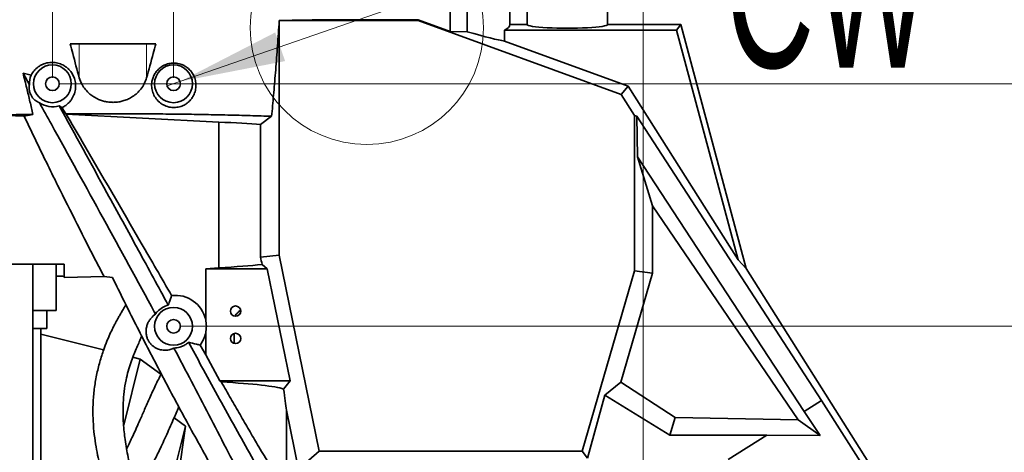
# Model space of a CAD drawing. Header units: millimetres. Extents: x 0 to 11920, y 0 to 8400.
# Tile 102 of 121: x 7771 to 8421, y 5396 to 5681. Entities that reach past the tile are written whole.
import ezdxf

# ---------------------------------------------------------------- set-up
doc = ezdxf.new("R2010")
doc.units = ezdxf.units.MM
doc.header["$LTSCALE"] = 20
doc.styles.add('SLDTEXTSTYLE0', font='TXT', dxfattribs={"width": 0.605})
doc.dimstyles.new('SLDDIMSTYLE0', dxfattribs={"dimtxt": 70, "dimasz": 70, "dimexe": 0, "dimexo": 0.0625, "dimgap": -17.5, "dimtad": 1, "dimdec": 1, "dimrnd": 1e-09, "dimzin": 12, "dimdsep": 46, "dimtxsty": 'SLDTEXTSTYLE0', "dimsah": 1, "dimcen": 0.09, "dimadec": 0, "dimazin": 3, "dimtfac": 1, "dimtofl": 0, "dimtmove": 0, "dimatfit": 3, "dimfxl": 1, "dimfrac": 2, "dimtolj": 1, "dimarcsym": 0})
doc.dimstyles.new('SLDDIMSTYLE1', dxfattribs={"dimtxt": 70, "dimasz": 70, "dimexe": 0, "dimexo": 0.0625, "dimgap": -17.5, "dimtad": 1, "dimdec": 1, "dimrnd": 1e-09, "dimzin": 12, "dimdsep": 46, "dimtxsty": 'SLDTEXTSTYLE0', "dimsah": 1, "dimcen": 0.09, "dimadec": 0, "dimazin": 3, "dimtfac": 1, "dimtmove": 0, "dimatfit": 0, "dimfxl": 1, "dimfrac": 2, "dimtolj": 1, "dimarcsym": 0})
doc.dimstyles.new('SLDDIMSTYLE3', dxfattribs={"dimtxt": 70, "dimasz": 70, "dimexe": 0, "dimexo": 0.0625, "dimgap": 17.5, "dimtad": 0, "dimtih": 1, "dimtoh": 1, "dimdec": 1, "dimrnd": 1e-09, "dimzin": 12, "dimdsep": 46, "dimtxsty": 'SLDTEXTSTYLE0', "dimblk1": 'NONE', "dimsah": 1, "dimcen": 0, "dimadec": 0, "dimazin": 3, "dimtfac": 1, "dimtmove": 0, "dimatfit": 3, "dimldrblk": 'NONE', "dimfxl": 1, "dimfrac": 2, "dimtolj": 1, "dimtzin": 12, "dimarcsym": 0})

# ---------------------------------------------------------------- blocks, each defined once
blk = doc.blocks.new('_D')
at = {"color": 7, "linetype": 'Continuous', "lineweight": 0}
for p, q in [((8250.75, 6346.66), (8250.75, 6454.09)), ((8250.75, 6454.09), (8459.29, 6454.09)), ((8459.29, 6454.09), (8459.29, 6346.66)), ((7872.78, 5643.24), (7872.78, 6355.17)), ((8182.78, 5217.64), (8182.78, 6355.17)), ((8459.29, 6346.66), (8250.75, 6346.66)), ((8182.78, 6325.17), (7872.78, 6325.17)), ((8182.78, 6325.17), (8467.31, 6325.17))]:
    blk.add_line(p, q, dxfattribs=at)
at = {"color": 7, "linetype": 'Continuous', "lineweight": 18}
for points in [[(7872.78, 6325.17), (7942.78, 6315.17), (7942.78, 6335.17)], [(8182.78, 6325.17), (8112.78, 6335.17), (8112.78, 6315.17)]]:
    blk.add_solid(points, dxfattribs=at)
at = {"color": 7, "linetype": 'Continuous', "lineweight": 18, "insert": (8274.81, 6436.89), "char_height": 70, "attachment_point": 1, "style": 'SLDTEXTSTYLE0'}
blk.add_mtext('310', dxfattribs=at)
blk = doc.blocks.new('_D_1')
at = {"color": 7, "linetype": 'Continuous', "lineweight": 0}
for p, q in [((9195.6, 5708.24), (9195.6, 5828.24)), ((7698.78, 5708.24), (9225.6, 5708.24)), ((9195.6, 5213.64), (9195.6, 5708.24)), ((9066.68, 5316.56), (9066.68, 5605.31)), ((9066.68, 5605.31), (9174.11, 5605.31)), ((9174.11, 5605.31), (9174.11, 5316.56)), ((9174.11, 5316.56), (9066.68, 5316.56)), ((8186.78, 5213.64), (9225.6, 5213.64)), ((9195.6, 5213.64), (9195.6, 5093.64))]:
    blk.add_line(p, q, dxfattribs=at)
at = {"color": 7, "linetype": 'Continuous', "lineweight": 18}
for points in [[(9195.6, 5708.24), (9205.6, 5778.24), (9185.6, 5778.24)], [(9195.6, 5213.64), (9185.6, 5143.64), (9205.6, 5143.64)]]:
    blk.add_solid(points, dxfattribs=at)
at = {"color": 7, "linetype": 'Continuous', "lineweight": 18, "insert": (9083.88, 5340.62), "char_height": 70, "attachment_point": 1, "rotation": 90, "style": 'SLDTEXTSTYLE0'}
blk.add_mtext('494,6', dxfattribs=at)
blk = doc.blocks.new('_D_2')
at = {"color": 7, "linetype": 'Continuous', "lineweight": 0}
for p, q in [((9034.25, 5639.24), (9034.25, 5759.24)), ((7796.78, 5639.24), (9064.25, 5639.24)), ((9034.25, 5213.64), (9034.25, 5639.24)), ((8905.34, 5282.06), (8905.34, 5570.81)), ((8905.34, 5570.81), (9012.77, 5570.81)), ((9012.77, 5570.81), (9012.77, 5282.06)), ((9012.77, 5282.06), (8905.34, 5282.06)), ((8186.78, 5213.64), (9064.25, 5213.64)), ((9034.25, 5213.64), (9034.25, 5093.64))]:
    blk.add_line(p, q, dxfattribs=at)
at = {"color": 7, "linetype": 'Continuous', "lineweight": 18}
for points in [[(9034.25, 5639.24), (9044.25, 5709.24), (9024.25, 5709.24)], [(9034.25, 5213.64), (9024.25, 5143.64), (9044.25, 5143.64)]]:
    blk.add_solid(points, dxfattribs=at)
at = {"color": 7, "linetype": 'Continuous', "lineweight": 18, "insert": (8922.53, 5306.12), "char_height": 70, "attachment_point": 1, "rotation": 90, "style": 'SLDTEXTSTYLE0'}
blk.add_mtext('425,6', dxfattribs=at)
blk = doc.blocks.new('_D_7')
at = {"color": 7, "linetype": 'Continuous', "lineweight": 0}
for p, q in [((8277.48, 6184.81), (8277.48, 6292.25)), ((8277.48, 6292.25), (8432.55, 6292.25)), ((8432.55, 6292.25), (8432.55, 6184.81)), ((7792.78, 5643.24), (7792.78, 6193.33)), ((7872.78, 5643.24), (7872.78, 6193.33)), ((8432.55, 6184.81), (8277.48, 6184.81)), ((7792.78, 6163.33), (7672.78, 6163.33)), ((7872.78, 6163.33), (7792.78, 6163.33)), ((7872.78, 6163.33), (8440.57, 6163.33))]:
    blk.add_line(p, q, dxfattribs=at)
at = {"color": 7, "linetype": 'Continuous', "lineweight": 18}
for points in [[(7792.78, 6163.33), (7722.78, 6173.33), (7722.78, 6153.33)], [(7872.78, 6163.33), (7942.78, 6153.33), (7942.78, 6173.33)]]:
    blk.add_solid(points, dxfattribs=at)
at = {"color": 7, "linetype": 'Continuous', "lineweight": 18, "insert": (8301.55, 6275.05), "char_height": 70, "attachment_point": 1, "style": 'SLDTEXTSTYLE0'}
blk.add_mtext('80', dxfattribs=at)
blk = doc.blocks.new('_D_9')
at = {"color": 7, "linetype": 'Continuous', "lineweight": 0}
for p, q in [((7877.03, 5640.71), (8815.53, 5965.98)), ((8815.53, 5965.98), (8908.79, 5965.98)), ((7868.53, 5637.76), (7877.03, 5640.71))]:
    blk.add_line(p, q, dxfattribs=at)
at = {"color": 7, "linetype": 'Continuous', "lineweight": 18}
blk.add_solid([(7877.03, 5640.71), (7946.44, 5654.18), (7939.89, 5673.08)], dxfattribs=at)
at = {"color": 7, "linetype": 'Continuous', "lineweight": 18, "insert": (8935.53, 6126.2), "char_height": 70, "attachment_point": 1, "style": 'SLDTEXTSTYLE0'}
blk.add_mtext('3x M10 Through', dxfattribs=at)
blk = doc.blocks.new('_None')
blk = doc.blocks.new('_D_10')
at = {"color": 7, "linetype": 'Continuous', "lineweight": 0}
for p, q in [((8644.59, 5639.24), (8644.59, 5759.24)), ((8515.67, 5454.96), (8515.67, 5663.51)), ((8515.67, 5663.51), (8623.1, 5663.51)), ((8623.1, 5663.51), (8623.1, 5454.96)), ((7876.78, 5639.24), (8674.59, 5639.24)), ((8644.59, 5479.24), (8644.59, 5639.24)), ((7876.78, 5479.24), (8674.59, 5479.24)), ((8644.59, 5479.24), (8644.59, 5359.24)), ((8623.1, 5454.96), (8515.67, 5454.96))]:
    blk.add_line(p, q, dxfattribs=at)
at = {"color": 7, "linetype": 'Continuous', "lineweight": 18}
for points in [[(8644.59, 5639.24), (8654.59, 5709.24), (8634.59, 5709.24)], [(8644.59, 5479.24), (8634.59, 5409.24), (8654.59, 5409.24)]]:
    blk.add_solid(points, dxfattribs=at)
at = {"color": 7, "linetype": 'Continuous', "lineweight": 18, "insert": (8532.87, 5479.03), "char_height": 70, "attachment_point": 1, "rotation": 90, "style": 'SLDTEXTSTYLE0'}
blk.add_mtext('160', dxfattribs=at)

msp = doc.modelspace()

# ---------------------------------------------------------------- linework, layer by layer
at = {"color": 7, "linetype": 'Continuous', "lineweight": 35}
for p, q in [((8106.277308, 5773.435074), (8106.277308, 5678.235074)), ((8159.277308, 5678.235074), (8159.277308, 5773.435074)), ((8094.777308, 5678.235074), (8094.777308, 5764.235074)), ((8066.702566, 5758.953589), (8066.702566, 5673.581394)), ((8055.455956, 5673.69834), (8055.455956, 5690.012847)), ((7942.462637, 5681.028693), (7942.462637, 5526.189506)), ((8034.294961, 5681.028693), (7942.462637, 5681.028693)), ((7966.624972, 5681.377901), (7967.012177, 5681.598071)), ((7966.624972, 5681.377901), (8034.356536, 5681.377901)), ((8034.356536, 5681.377901), (8034.294961, 5681.028693)), ((8168.421558, 5632.210604), (8034.294961, 5681.028693)), ((8034.356536, 5681.377901), (8055.455956, 5673.69834)), ((8094.777308, 5678.235074), (8106.277308, 5678.235074)), ((8159.277308, 5678.235074), (8207.777308, 5678.235074)), ((8207.777308, 5678.235074), (8204.92418, 5674.516806)), ((8207.777308, 5678.235074), (8250.903618, 5517.285492)), ((8055.455956, 5673.69834), (8066.702566, 5673.581394)), ((8091.307287, 5674.516806), (8091.307287, 5667.431571)), ((8091.307287, 5674.516806), (8204.92418, 5674.516806)), ((8204.92418, 5674.516806), (8245.518835, 5523.015493)), ((7860.978936, 5665.526866), (7804.575679, 5665.526866)), ((8091.307287, 5667.431571), (8172.874737, 5637.743447)), ((7777.621764, 5638.622186), (7773.411592, 5646.181833)), ((7778.748911, 5644.988361), (7773.411688, 5646.181908)), ((8172.874737, 5637.743447), (8168.421558, 5632.210604)), ((8172.874737, 5637.743447), (8245.518835, 5523.015493)), ((8177.213143, 5618.325917), (8168.421558, 5632.210604)), ((7799.061566, 5623.484648), (7797.170144, 5624.732731)), ((7756.91944, 5618.606461), (7774.098994, 5617.877379)), ((7774.098994, 5617.877379), (7779.925442, 5619.056359)), ((7786.960717, 5591.235074), (7774.098994, 5617.877379)), ((7801.634576, 5619.322852), (7799.061566, 5623.484648)), ((7801.828576, 5619.206228), (7801.634576, 5619.322852)), ((7801.828576, 5619.206228), (7902.687014, 5613.920462)), ((7930.292395, 5612.329717), (7937.527283, 5617.752021)), ((8177.213143, 5515.901561), (8177.213143, 5618.325917)), ((8178.673385, 5617.838551), (8177.213143, 5618.325917)), ((8300.618862, 5430.283427), (8178.673385, 5617.838551)), ((8179.087957, 5590.948577), (8178.673385, 5617.838551)), ((7902.687014, 5517.842693), (7902.687014, 5613.920462)), ((7930.292395, 5524.955844), (7930.292395, 5612.329717)), ((8189.004893, 5558.795046), (8179.087957, 5590.948577)), ((8289.165591, 5423.031379), (8179.087957, 5590.948577)), ((8189.004893, 5514.225922), (8189.004893, 5558.795046)), ((8189.004893, 5558.795046), (8285.22644, 5417.644751)), ((7685.98099, 5520.235074), (7800.51393, 5520.235074)), ((7779.838562, 5309.85829), (7779.838562, 5520.235074)), ((7795.332522, 5520.235074), (7795.332522, 5489.735074)), ((7800.51393, 5511.427046), (7800.51393, 5520.235074)), ((7942.462637, 5526.189506), (7930.292395, 5524.955844)), ((7934.66072, 5517.235074), (7931.189603, 5520.067245)), ((7942.462637, 5526.189506), (7968.966801, 5396.799239)), ((8245.518835, 5523.015493), (8250.903618, 5517.285492)), ((7902.687014, 5517.842693), (7893.997654, 5517.235074)), ((7893.997654, 5517.235074), (7893.997654, 5483.648261)), ((7893.997654, 5517.235074), (7934.66072, 5517.235074)), ((7949.818801, 5443.235074), (7934.66072, 5517.235074)), ((8142.666018, 5396.799239), (8177.213143, 5515.901561)), ((8168.167714, 5442.389079), (8189.004893, 5514.225922)), ((8177.213143, 5515.901561), (8189.004893, 5514.225922)), ((8347.90328, 5364.092417), (8250.903618, 5517.285492)), ((7795.332522, 5512.409768), (7795.589765, 5512.40145)), ((7826.869775, 5511.98592), (7800.51393, 5511.427046)), ((7832.431033, 5511.374628), (7826.869775, 5511.98592)), ((7795.332522, 5489.735074), (7779.838562, 5489.735074)), ((7789.185081, 5477.735074), (7789.185081, 5489.735074)), ((7860.914533, 5487.333547), (7860.309211, 5488.446104)), ((7786.034304, 5477.735074), (7779.838562, 5477.735074)), ((7785.160283, 5314.197196), (7785.160283, 5477.735074)), ((7789.185081, 5477.735074), (7786.034304, 5477.735074)), ((7893.997654, 5474.821886), (7893.997654, 5460.480331)), ((7912.783557, 5467.983542), (7912.783557, 5474.486606)), ((7826.605526, 5463.694407), (7785.160283, 5474.104659)), ((7890.309735, 5466.879253), (7893.997654, 5460.480331)), ((7850.769718, 5457.624824), (7839.845176, 5414.132092)), ((7850.769718, 5457.624824), (7845.943184, 5458.837157)), ((7864.467912, 5447.635964), (7850.769718, 5457.624824)), ((7893.997654, 5460.480331), (7903.360711, 5443.235074)), ((7904.316037, 5442.538606), (7903.360711, 5443.235074)), ((7949.818801, 5443.235074), (7903.360711, 5443.235074)), ((7945.431727, 5437.858264), (7949.818801, 5443.235074)), ((8168.167714, 5442.389079), (8157.649052, 5433.858082)), ((8168.167714, 5442.389079), (8203.961867, 5418.977417)), ((8146.114164, 5392.208787), (8157.649052, 5433.858082)), ((8200.438654, 5407.498937), (8157.649052, 5433.858082)), ((8289.165591, 5423.031379), (8300.618862, 5430.283427)), ((8332.404714, 5380.628989), (8300.618862, 5430.283427)), ((7947.3417, 5423.966331), (7955.321988, 5385.007488)), ((7947.3417, 5371.835401), (7947.3417, 5423.966331)), ((8299.825034, 5407.142496), (8289.165591, 5423.031379)), ((7880.581844, 5413.407291), (7873.102597, 5418.861233)), ((8203.961867, 5418.977417), (8200.438654, 5407.498937)), ((8285.22644, 5417.644751), (8203.961867, 5418.977417)), ((8299.825034, 5407.142496), (8285.22644, 5417.644751)), ((7880.581844, 5413.407291), (7862.381995, 5340.950145)), ((7875.711421, 5379.185504), (7880.581844, 5413.407291)), ((8264.609476, 5407.482799), (8200.438654, 5407.498937)), ((8239.046079, 5391.296422), (8264.609476, 5407.482799)), ((8299.825034, 5407.142496), (8264.609476, 5407.482799)), ((7968.966801, 5396.799239), (7955.321988, 5385.007488)), ((7968.966801, 5396.799239), (8142.666018, 5396.799239)), ((8142.666018, 5396.799239), (8146.114164, 5392.208787))]:
    msp.add_line(p, q, dxfattribs=at)
at = {"color": 8, "linetype": 'Continuous', "lineweight": 18}
for p, q in [((7810.561014, 5643.15307), (7810.561014, 5665.526866)), ((7854.993602, 5643.15307), (7854.993602, 5665.526866)), ((7795.589765, 5512.40145), (7795.589765, 5520.235074)), ((7860.309211, 5488.446104), (7862.163319, 5488.909755))]:
    msp.add_line(p, q, dxfattribs=at)
at = {"color": 7, "linetype": 'Continuous', "lineweight": 18}
msp.add_circle((8000.429586, 5676.200178), 77.034896, dxfattribs=at)
at = {"color": 7, "linetype": 'Continuous', "lineweight": 35}
for centre, radius in [((7792.777308, 5639.235074), 12.5), ((7872.777308, 5639.235074), 12.5), ((7792.777308, 5639.235074), 4.5), ((7872.777308, 5639.235074), 4.5), ((7872.777308, 5479.235074), 12.5), ((7913.777308, 5489.235074), 3.4), ((7872.777308, 5479.235074), 4.5), ((7913.777308, 5471.235074), 3.4)]:
    msp.add_circle(centre, radius, dxfattribs=at)
for centre, radius, start, end in [((7872.764948, 5479.22843), 14.35697, 103.902429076, 137.597914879), ((7872.777308, 5479.235074), 21.674393, 348.251684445, 11.748315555)]:
    msp.add_arc(centre, radius, start, end, dxfattribs=at)
for centre, major_axis, ratio, start_param, end_param in [((7832.777308, 5678.235074), (262, 0), 0.0874886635, 6.1202516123, 6.2831853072), ((8132.777308, 5678.235074), (26.5, 0), 0.0874886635, 3.1415926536, 6.2831853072), ((7832.777308, 5763.108169), (261.981275, -95.469791), 0.032810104, 5.8279670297, 6.1322075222), ((7792.758653, 5639.225047), (13.343566, 7.172041), 0.9999990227, 2.2581265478, 2.6882100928), ((7792.758653, 5639.225047), (13.343566, 7.172041), 0.9999990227, 3.6237299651, 4.5146912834), ((7832.777308, 5609.135074), (115, 0), 0.0524077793, 0.5586767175, 0.9173700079), ((7832.777308, 5524.227755), (115, 0), 0.0699268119, 5.3658152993, 5.7394052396), ((7832.777308, 5979.771839), (-114.731002, 562.842814), 0.0139668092, 3.7537836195, 3.7686802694), ((7772.275386, 5511.90707), (30, 0), 0.0261859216, 0.3443805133, 0.6806784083), ((7874.028268, 5479.235074), (20.453013, 0), 0.9981278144, 0.2178968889, 1.6941958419), ((7874.028268, 5479.235074), (20.453013, 0), 0.9981278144, 5.6331170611, 6.0652884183), ((7832.777308, 5436.242393), (115, 0), 0.0699268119, 0.2023169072, 0.8994050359), ((7832.777308, 5979.771839), (-114.731002, 562.842814), 0.0139668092, 3.2970700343, 3.4123204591)]:
    msp.add_ellipse(centre, major_axis=major_axis, ratio=ratio, start_param=start_param, end_param=end_param, dxfattribs=at)
for points, knots in [([(7937.527283, 5617.752021), (7937.963168, 5622.353196), (7938.834949, 5631.555644), (7940.088269, 5646.463722), (7941.305016, 5662.072257), (7942.076762, 5673.129404), (7942.462637, 5678.658007)], [0, 0, 0, 0, 0.24901988, 0.4980451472, 0.7490212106, 1, 1, 1, 1]), ([(7966.624972, 5681.377901), (7963.482528, 5681.316383), (7957.192547, 5681.193248), (7950.701247, 5681.083574), (7947.45297, 5681.028693)], [0, 0, 0, 0, 0.49959523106, 1, 1, 1, 1]), ([(7810.561014, 5643.15307), (7809.091359, 5648.459069), (7807.062518, 5655.783936), (7805.113002, 5663.421744), (7804.575679, 5665.526866)], [0, 0, 0, 0, 0.7243814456, 1, 1, 1, 1]), ([(7860.978936, 5665.526866), (7860.441614, 5663.421744), (7858.492098, 5655.783936), (7856.463257, 5648.459069), (7854.993602, 5643.15307)], [0, 0, 0, 0, 0.2756185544, 1, 1, 1, 1]), ([(7778.748911, 5644.988361), (7779.337598, 5645.961504), (7780.513606, 5647.905532), (7782.818976, 5650.046202), (7785.111737, 5651.512653), (7787.019228, 5652.387145), (7789.008102, 5652.988803), (7791.457635, 5653.405608), (7794.591525, 5653.37181), (7798.106941, 5652.476848), (7800.88031, 5651.039818), (7802.948068, 5649.43801), (7804.719431, 5647.598058), (7806.23727, 5645.356416), (7807.519879, 5642.405156), (7808.197262, 5639.046366), (7808.067919, 5635.357717), (7807.100707, 5631.787275), (7805.455687, 5628.773909), (7803.37844, 5626.370133), (7801.33545, 5624.675267), (7799.731226, 5623.835286), (7799.061566, 5623.484648)], [0, 0, 0, 0, 0.0654132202, 0.130674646, 0.1651968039, 0.1996771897, 0.2279796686, 0.2562471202, 0.3035180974, 0.3508590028, 0.3974621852, 0.4325317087, 0.4676566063, 0.5186910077, 0.569809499, 0.6419559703, 0.7141709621, 0.7878915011, 0.8615602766, 0.9125646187, 0.9635013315, 1, 1, 1, 1]), ([(7864.450945, 5650.188007), (7863.695462, 5649.576715), (7862.182319, 5648.352371), (7860.456168, 5646.055783), (7859.160561, 5643.477155), (7858.339504, 5640.359527), (7858.215916, 5636.959713), (7858.980917, 5633.379584), (7860.626677, 5630.017655), (7862.79993, 5627.510339), (7865.061503, 5625.812694), (7866.906889, 5624.814196), (7868.843843, 5624.102741), (7871.17582, 5623.5796), (7874.171648, 5623.460036), (7877.551307, 5624.153482), (7880.19325, 5625.377049), (7882.120941, 5626.719344), (7883.779807, 5628.247112), (7885.254686, 5630.128529), (7886.613707, 5632.676788), (7887.488573, 5635.64796), (7887.68172, 5638.997925), (7887.132505, 5642.303961), (7885.912237, 5645.236996), (7884.198625, 5647.728686), (7882.341298, 5649.557598), (7880.320987, 5650.950935), (7878.446582, 5651.868162), (7876.52876, 5652.486807), (7874.231064, 5652.921501), (7871.266742, 5652.944965), (7867.924106, 5652.149789), (7865.720711, 5651.061128), (7864.675015, 5650.342083), (7864.450945, 5650.188007)], [0, 0, 0, 0, 0.0284336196, 0.0569491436, 0.0924684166, 0.1280403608, 0.1749004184, 0.2217782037, 0.2690518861, 0.3162230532, 0.3398061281, 0.3633607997, 0.3820764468, 0.4007654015, 0.4302187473, 0.4597801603, 0.4872825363, 0.5069230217, 0.526594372, 0.5554268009, 0.5843103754, 0.6269682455, 0.6696766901, 0.7136687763, 0.7576407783, 0.7912033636, 0.8247204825, 0.8477812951, 0.8708089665, 0.8881794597, 0.9055287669, 0.9346760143, 0.9638791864, 0.9922600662, 1, 1, 1, 1]), ([(7779.925442, 5619.056359), (7779.282499, 5621.823382), (7777.96203, 5627.506266), (7775.795803, 5636.53938), (7774.219581, 5642.914678), (7773.411796, 5646.181898)], [0, 0, 0, 0, 0.3163019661, 0.6496176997, 1, 1, 1, 1]), ([(7777.621764, 5638.622186), (7777.557223, 5638.202872), (7777.428249, 5637.364955), (7777.436055, 5636.045799), (7777.581548, 5634.775093), (7777.830189, 5633.679494), (7778.203511, 5632.598027), (7778.652279, 5631.63617), (7779.165579, 5630.76115), (7779.851778, 5629.818298), (7780.739718, 5628.863494), (7781.724233, 5628.041262), (7782.953538, 5627.250062), (7783.750035, 5626.905102), (7784.26166, 5626.683519)], [0, 0, 0, 0, 0.1287982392, 0.2573779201, 0.3288399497, 0.3999214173, 0.4531089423, 0.4900462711, 0.5271688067, 0.5692979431, 0.6375506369, 0.7326995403, 0.8283012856, 1, 1, 1, 1]), ([(7854.993602, 5643.15307), (7854.544817, 5641.848524), (7853.647672, 5639.240668), (7851.431668, 5635.851201), (7848.785446, 5633.005369), (7846.045115, 5630.874681), (7843.09287, 5629.221928), (7840.221418, 5628.081911), (7837.278326, 5627.342652), (7834.368235, 5626.966151), (7831.404466, 5626.958085), (7828.51976, 5627.295043), (7825.79921, 5627.95502), (7822.972138, 5628.98488), (7820.140181, 5630.47496), (7817.137363, 5632.659497), (7814.457436, 5635.424955), (7812.016706, 5639.008166), (7811.082279, 5641.668833), (7810.561014, 5643.15307)], [0, 0, 0, 0, 0.0834935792, 0.1669079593, 0.2303440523, 0.2937030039, 0.3434232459, 0.3930887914, 0.4352208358, 0.4773287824, 0.519549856, 0.5617795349, 0.6022987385, 0.6428435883, 0.6986090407, 0.7544466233, 0.8296621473, 0.9049780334, 1, 1, 1, 1]), ([(7860.309211, 5488.446104), (7837.659147, 5529.850192), (7812.418736, 5575.98941), (7786.88238, 5621.965164), (7784.26166, 5626.683519)], [0, 0, 0, 0, 0.8973729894, 1, 1, 1, 1]), ([(7869.31541, 5493.164831), (7862.781643, 5505.175435), (7849.320472, 5529.920238), (7825.30005, 5573.791788), (7807.731283, 5605.607378), (7797.170144, 5624.732731)], [0, 0, 0, 0, 0.2733633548, 0.5631958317, 1, 1, 1, 1]), ([(7756.91944, 5618.606461), (7761.408944, 5618.707014), (7768.94573, 5618.875817), (7776.764249, 5619.004379), (7779.925442, 5619.056359)], [0, 0, 0, 0, 0.5956787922, 1, 1, 1, 1]), ([(7801.634576, 5619.322852), (7805.49207, 5619.353663), (7813.207057, 5619.415286), (7824.956645, 5619.459066), (7836.794568, 5619.466101), (7849.820172, 5619.429107), (7863.894496, 5619.334256), (7879.0299, 5619.164682), (7893.979742, 5618.926427), (7906.31681, 5618.667958), (7916.050585, 5618.42435), (7923.389495, 5618.21859), (7930.578087, 5617.996214), (7935.210884, 5617.833419), (7937.527283, 5617.752021)], [0, 0, 0, 0, 0.0820214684, 0.1640429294, 0.2474268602, 0.3308107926, 0.4381328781, 0.5454549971, 0.6558935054, 0.7663320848, 0.8245100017, 0.8826879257, 0.9413439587, 1, 1, 1, 1]), ([(7801.828576, 5619.206228), (7805.342438, 5613.216933), (7821.947035, 5584.914789), (7845.196196, 5545.035651), (7864.839703, 5511.039793), (7871.510776, 5499.49456)], [0, 0, 0, 0, 0.1505736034, 0.711528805, 1, 1, 1, 1]), ([(7786.960717, 5591.235074), (7789.408183, 5586.230861), (7792.493107, 5579.92327), (7795.602661, 5573.635757), (7796.245209, 5572.336528)], [0, 0, 0, 0, 0.79336350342, 1, 1, 1, 1]), ([(7826.869775, 5511.98592), (7825.34226, 5514.925999), (7814.965023, 5534.899549), (7804.861504, 5555.105157), (7796.245209, 5572.336528)], [0, 0, 0, 0, 0.1471985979, 1, 1, 1, 1]), ([(7832.431033, 5511.374628), (7837.531916, 5501.062943), (7847.733656, 5480.439625), (7863.479683, 5449.934502), (7879.539494, 5419.740333), (7890.575769, 5399.959818), (7896.093889, 5390.069592)], [0, 0, 0, 0, 0.24986400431, 0.49972678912, 0.74986417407, 1, 1, 1, 1]), ([(7869.31541, 5493.164831), (7869.506671, 5493.772607), (7870.195492, 5495.961505), (7870.959154, 5498.01282), (7871.510776, 5499.49456)], [0, 0, 0, 0, 0.2776630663, 1, 1, 1, 1]), ([(7841.380205, 5493.412046), (7841.052363, 5492.883922), (7840.135578, 5491.407063), (7838.787734, 5489.157257), (7837.365831, 5486.728452), (7836.140546, 5484.575629), (7834.986895, 5482.488822), (7833.839396, 5480.341087), (7832.411368, 5477.556535), (7830.672364, 5473.933174), (7828.635851, 5469.221414), (7826.341184, 5463.166521), (7823.990124, 5455.719816), (7821.857758, 5446.939853), (7820.326916, 5437.784312), (7819.53121, 5428.422465), (7819.482868, 5419.089537), (7820.097044, 5410.138305), (7821.183911, 5401.932825), (7822.553643, 5394.561676), (7824.069289, 5387.927694), (7825.479806, 5382.542388), (7826.74695, 5378.098722), (7827.877259, 5374.360525), (7829.152475, 5370.363829), (7830.710287, 5365.753432), (7832.669527, 5360.335487), (7835.089383, 5354.145794), (7837.780056, 5347.838811), (7840.698803, 5341.531848), (7843.732604, 5335.443281), (7846.94481, 5329.445796), (7850.148982, 5323.840492), (7853.201411, 5318.791281), (7856.070115, 5314.268494), (7859.024547, 5309.806045), (7861.981515, 5305.532609), (7864.84583, 5301.567153), (7867.306206, 5298.273745), (7869.54922, 5295.35308), (7871.759484, 5292.548994), (7874.101195, 5289.654084), (7876.690857, 5286.537206), (7879.670341, 5283.055737), (7884.289273, 5277.836002), (7890.676866, 5271.001072), (7899.025882, 5262.70697), (7908.20098, 5254.257054), (7916.319959, 5247.336456), (7923.058714, 5241.908442), (7928.119767, 5237.975261), (7933.403343, 5234.015095), (7938.917939, 5230.02943), (7944.666083, 5226.026625), (7950.442183, 5222.16394), (7955.88241, 5218.67376), (7960.608889, 5215.756303), (7964.328536, 5213.535579), (7967.100151, 5211.923018), (7969.101115, 5210.780001), (7970.91497, 5209.758626), (7972.947489, 5208.631309), (7975.505355, 5207.240488), (7978.732194, 5205.529563), (7982.393768, 5203.653765), (7986.512482, 5201.63009), (7991.002813, 5199.526819), (7996.184168, 5197.241769), (8002.116242, 5194.814958), (8008.87894, 5192.294283), (8016.572699, 5189.736243), (8025.271853, 5187.228018), (8034.928314, 5184.85502), (8045.343668, 5182.716138), (8056.174045, 5180.969682), (8064.159402, 5180.036751), (8068.459992, 5179.748083), (8069.092711, 5179.705613)], [0, 0, 0, 0, 0.0049105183, 0.0137319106, 0.0207131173, 0.0270736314, 0.0333709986, 0.0397342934, 0.0466090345, 0.0585308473, 0.0718298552, 0.0865308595, 0.1077392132, 0.1293176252, 0.1512899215, 0.173679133, 0.1964091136, 0.2177413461, 0.2369496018, 0.2539974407, 0.2690932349, 0.28300961, 0.2919034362, 0.3006092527, 0.309560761, 0.3203817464, 0.3332184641, 0.3480528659, 0.3648629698, 0.3794476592, 0.3952354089, 0.4113532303, 0.4262588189, 0.4399281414, 0.4523689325, 0.4635927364, 0.4772788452, 0.4886153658, 0.497613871, 0.5056105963, 0.5138178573, 0.5220837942, 0.5310919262, 0.5415531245, 0.5534716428, 0.5787923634, 0.6054167, 0.6333712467, 0.6627432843, 0.6764166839, 0.6903982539, 0.7046940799, 0.7193109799, 0.7342462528, 0.7494564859, 0.7633606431, 0.7748960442, 0.7841520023, 0.7902806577, 0.7947529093, 0.7983956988, 0.8031470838, 0.8090804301, 0.8162942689, 0.8255199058, 0.8341777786, 0.8441396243, 0.8554277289, 0.8680876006, 0.8821982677, 0.8978851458, 0.9153161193, 0.9344152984, 0.9547672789, 0.9757332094, 0.996429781, 1, 1, 1, 1]), ([(7862.163319, 5488.909755), (7861.797097, 5488.48429), (7861.35902, 5487.975347), (7860.977166, 5487.423983), (7860.914533, 5487.333547)], [0, 0, 0, 0, 0.8359774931, 1, 1, 1, 1]), ([(7913.052104, 5485.978565), (7913.433972, 5486.384901), (7914.500103, 5487.519343), (7915.820894, 5488.869885), (7916.790133, 5489.797064), (7917.018054, 5490.015095)], [0, 0, 0, 0, 0.2991501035, 0.8351918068, 1, 1, 1, 1]), ([(7860.914533, 5487.333547), (7859.871191, 5486.502891), (7858.321491, 5485.269099), (7856.645713, 5482.96817), (7855.586563, 5480.980325), (7854.978975, 5478.887949), (7854.622218, 5477.016512), (7854.537819, 5475.333136), (7854.781664, 5473.520653), (7855.203285, 5471.931186), (7855.57952, 5470.932001), (7855.935783, 5470.165069), (7856.299712, 5469.497917), (7856.700659, 5468.858608), (7857.224369, 5468.132881), (7857.909604, 5467.333251), (7858.65873, 5466.603442), (7859.862496, 5465.644065), (7861.323393, 5464.724606), (7862.872204, 5464.124194), (7865.018148, 5463.618724), (7867.66275, 5463.353902), (7870.518282, 5463.80211), (7872.187676, 5464.488969), (7873.022323, 5464.832378)], [0, 0, 0, 0, 0.1471841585, 0.2186160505, 0.2900574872, 0.3614438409, 0.3974466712, 0.4334378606, 0.4691874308, 0.4840620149, 0.4924381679, 0.4980830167, 0.5023402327, 0.5066136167, 0.5117900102, 0.5206380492, 0.5342566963, 0.547942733, 0.589158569, 0.6305485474, 0.6719447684, 0.7812377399, 0.8906253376, 1, 1, 1, 1]), ([(8070.217348, 5199.903212), (8070.022893, 5199.916486), (8066.405145, 5200.163442), (8059.630235, 5200.842054), (8050.192733, 5202.242994), (8041.528191, 5203.954327), (8032.61887, 5206.1152), (8023.622034, 5208.742316), (8014.715274, 5211.794666), (8006.917329, 5214.817437), (8000.171014, 5217.698368), (7994.401481, 5220.359474), (7989.605822, 5222.712458), (7985.699723, 5224.723882), (7982.524387, 5226.420997), (7979.575038, 5228.045163), (7976.447534, 5229.818166), (7972.772652, 5231.970134), (7968.560174, 5234.528217), (7963.834404, 5237.512513), (7958.688276, 5240.895401), (7953.143359, 5244.691283), (7947.331528, 5248.833114), (7941.58339, 5253.092585), (7936.220705, 5257.222738), (7931.372329, 5261.091389), (7927.039005, 5264.664876), (7923.215675, 5267.914539), (7919.741426, 5270.947287), (7916.237334, 5274.084525), (7912.346927, 5277.668608), (7908.44183, 5281.39037), (7904.621739, 5285.153847), (7901.028587, 5288.80525), (7897.550049, 5292.460157), (7894.467459, 5295.810683), (7891.987693, 5298.588102), (7890.182965, 5300.660423), (7888.916677, 5302.14042), (7887.889219, 5303.355598), (7886.712625, 5304.764818), (7885.198543, 5306.609858), (7883.340754, 5308.925601), (7880.674389, 5312.344862), (7877.524191, 5316.571703), (7874.197023, 5321.304867), (7871.372873, 5325.546976), (7868.872595, 5329.493141), (7866.443315, 5333.515911), (7863.930423, 5337.908291), (7861.288465, 5342.810778), (7858.559829, 5348.212387), (7855.771788, 5354.144553), (7853.107641, 5360.288649), (7850.726821, 5366.266153), (7848.727252, 5371.726463), (7847.087624, 5376.607677), (7845.553998, 5381.608121), (7844.103322, 5386.933718), (7842.750514, 5392.775541), (7841.626244, 5398.655166), (7840.77764, 5404.234405), (7840.123526, 5409.796576), (7839.65045, 5415.527912), (7839.391615, 5421.937892), (7839.471957, 5428.940714), (7840.04389, 5436.413707), (7841.194719, 5443.406688), (7842.782795, 5449.682576), (7844.503724, 5455.051836), (7846.307449, 5459.902667), (7848.053169, 5464.204812), (7849.663063, 5467.967923), (7850.891241, 5470.775326), (7851.586089, 5472.308464), (7851.795289, 5472.77005)], [0, 0, 0, 0, 0.0012201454, 0.0227002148, 0.0426037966, 0.0611553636, 0.078512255, 0.1009878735, 0.1214309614, 0.1398184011, 0.1561060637, 0.17033535, 0.1826196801, 0.192396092, 0.2003983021, 0.2073960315, 0.2156735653, 0.225383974, 0.2371450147, 0.2503627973, 0.2650398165, 0.2811706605, 0.2987382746, 0.3167325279, 0.3332407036, 0.3482157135, 0.3622621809, 0.3746329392, 0.3853411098, 0.3964990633, 0.4097348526, 0.4250307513, 0.4371773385, 0.450348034, 0.4639731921, 0.4756752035, 0.485201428, 0.4925654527, 0.4968409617, 0.5002444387, 0.5049048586, 0.5110902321, 0.5187964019, 0.528019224, 0.5449260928, 0.5600137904, 0.5732990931, 0.5848098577, 0.5965411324, 0.6098432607, 0.6240189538, 0.6396489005, 0.6567430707, 0.6749888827, 0.6920421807, 0.7074187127, 0.7210916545, 0.733033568, 0.7490343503, 0.764633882, 0.780523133, 0.7969472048, 0.8106577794, 0.8263211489, 0.8438771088, 0.8632692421, 0.8844644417, 0.9074960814, 0.9260046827, 0.9436057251, 0.9593908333, 0.9733434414, 0.9854314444, 0.9956138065, 1, 1, 1, 1]), ([(7873.022323, 5464.832378), (7874.373172, 5464.962451), (7876.519648, 5465.169135), (7879.268197, 5466.316773), (7881.145544, 5467.442938), (7882.187372, 5468.357444), (7882.615263, 5468.733042)], [0, 0, 0, 0, 0.3820596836, 0.6070865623, 0.8386259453, 1, 1, 1, 1]), ([(7890.309735, 5466.879253), (7889.52123, 5467.044724), (7887.004934, 5467.572779), (7884.402322, 5468.260693), (7882.615263, 5468.733042)], [0, 0, 0, 0, 0.3133595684, 1, 1, 1, 1]), ([(7882.615263, 5468.733042), (7885.518039, 5463.42369), (7891.929126, 5451.697427), (7901.859016, 5433.638137), (7912.380704, 5414.592338), (7922.927697, 5395.598415), (7933.478149, 5376.698254), (7944.02239, 5357.902068), (7950.975536, 5345.592497), (7954.451343, 5339.439067)], [0, 0, 0, 0, 0.1203432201, 0.2657906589, 0.4112998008, 0.5567472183, 0.7044766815, 0.8522708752, 1, 1, 1, 1]), ([(7940.020319, 5335.830342), (7936.447986, 5342.714143), (7929.301364, 5356.485515), (7918.457719, 5377.553671), (7907.428807, 5398.984766), (7896.181116, 5420.751156), (7884.714562, 5442.776065), (7876.91899, 5457.481681), (7873.022323, 5464.832378)], [0, 0, 0, 0, 0.16495678, 0.3300039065, 0.4949605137, 0.6632750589, 0.8316858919, 1, 1, 1, 1]), ([(7864.619581, 5447.947961), (7863.368227, 5445.399274), (7860.767806, 5440.102888), (7857.164135, 5432.27764), (7853.75457, 5424.648357), (7850.871893, 5418.07604), (7848.434076, 5412.545137), (7846.374679, 5407.965142), (7844.411652, 5403.775257), (7842.87247, 5400.596328), (7841.982698, 5398.849966), (7841.723449, 5398.341137)], [0, 0, 0, 0, 0.1524819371, 0.3168703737, 0.4715423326, 0.6128093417, 0.7138921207, 0.8058975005, 0.8895428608, 0.9678166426, 1, 1, 1, 1]), ([(7947.3417, 5371.835401), (7947.108007, 5372.027763), (7946.640567, 5372.412531), (7945.354326, 5374.016209), (7943.512063, 5376.60714), (7941.043622, 5380.337763), (7938.221052, 5384.78107), (7935.121198, 5389.796251), (7931.81356, 5395.250207), (7927.67993, 5402.165873), (7922.656668, 5410.687789), (7916.705205, 5420.919167), (7910.582957, 5431.548409), (7906.403457, 5438.877932), (7904.316037, 5442.538606)], [0, 0, 0, 0, 0.0558156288, 0.1116439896, 0.1845768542, 0.2578685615, 0.3309714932, 0.4031817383, 0.4755375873, 0.5478195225, 0.6606142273, 0.7737201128, 0.8869862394, 1, 1, 1, 1]), ([(7849.114831, 5370.74722), (7849.298577, 5371.076803), (7850.132313, 5372.572265), (7851.619132, 5375.230681), (7853.440637, 5378.495425), (7854.996911, 5381.301049), (7856.353756, 5383.768435), (7857.713457, 5386.269579), (7859.270547, 5389.184053), (7861.071683, 5392.646074), (7863.12428, 5396.742734), (7865.373178, 5401.463135), (7867.727649, 5406.661467), (7870.165284, 5412.182953), (7873.000545, 5418.674055), (7875.078934, 5423.299039), (7876.309256, 5426.036842)], [0, 0, 0, 0, 0.0212135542, 0.0962551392, 0.1629749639, 0.2154247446, 0.2567138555, 0.3001419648, 0.350153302, 0.4100153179, 0.4788961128, 0.5596190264, 0.6525568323, 0.7505282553, 0.8523228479, 1, 1, 1, 1])]:
    msp.add_open_spline(points, degree=3, knots=knots, dxfattribs=at)

# ---------------------------------------------------------------- texts
at = {"color": 7, "linetype": 'Continuous', "lineweight": 18, "insert": (8237.423116, 5749.906199), "char_height": 100, "attachment_point": 1, "style": 'SLDTEXTSTYLE0'}
msp.add_mtext('CW', dxfattribs=at)

# ---------------------------------------------------------------- dimensions: what is measured, and where the dimension line sits
at = {"color": 7, "linetype": 'Continuous', "lineweight": 18}
for base, p1, p2, dimstyle, picture, middle in [((7872.777308, 6325.170712), (8182.777308, 5213.635074), (7872.777308, 5639.235074), 'SLDDIMSTYLE0', '_D', (8355.019175, 6325.170712)), ((7792.777308, 6163.328722), (7872.777308, 5639.235074), (7792.777308, 5639.235074), 'SLDDIMSTYLE1', '_D_7', (8355.019175, 6163.328722))]:
    dim = msp.add_linear_dim(base=base, p1=p1, p2=p2, dimstyle=dimstyle, dxfattribs=at)
    dim.commit()
    dim.dimension.update_dxf_attribs({"geometry": picture, "text_midpoint": middle, "dimtype": 160})
dim = msp.add_diameter_dim_2p(p1=(7868.525441, 5637.76143), p2=(7877.029175, 5640.708718), text='3x M10 Through', dimstyle='SLDDIMSTYLE3', override={"dimpost": '<>'}, dxfattribs=at)
dim.commit()
dim.dimension.update_dxf_attribs({"geometry": '_D_9', "text_midpoint": (9285.628257, 6089.682614), "dimtype": 163})
for base, p1, p2, picture, middle in [((9195.596869, 5708.235074), (8182.777308, 5213.635074), (7694.777308, 5708.235074), '_D_1', (9195.596869, 5460.935074)), ((9034.251891, 5639.235074), (8182.777308, 5213.635074), (7792.777308, 5639.235074), '_D_2', (9034.251891, 5426.435074)), ((8644.590151, 5639.235074), (7872.777308, 5479.235074), (7872.777308, 5639.235074), '_D_10', (8644.590151, 5559.235074))]:
    dim = msp.add_linear_dim(base=base, p1=p1, p2=p2, angle=90, dimstyle='SLDDIMSTYLE1', dxfattribs=at)
    dim.commit()
    dim.dimension.update_dxf_attribs({"geometry": picture, "text_midpoint": middle, "dimtype": 160})

doc.saveas('drawing.dxf')
